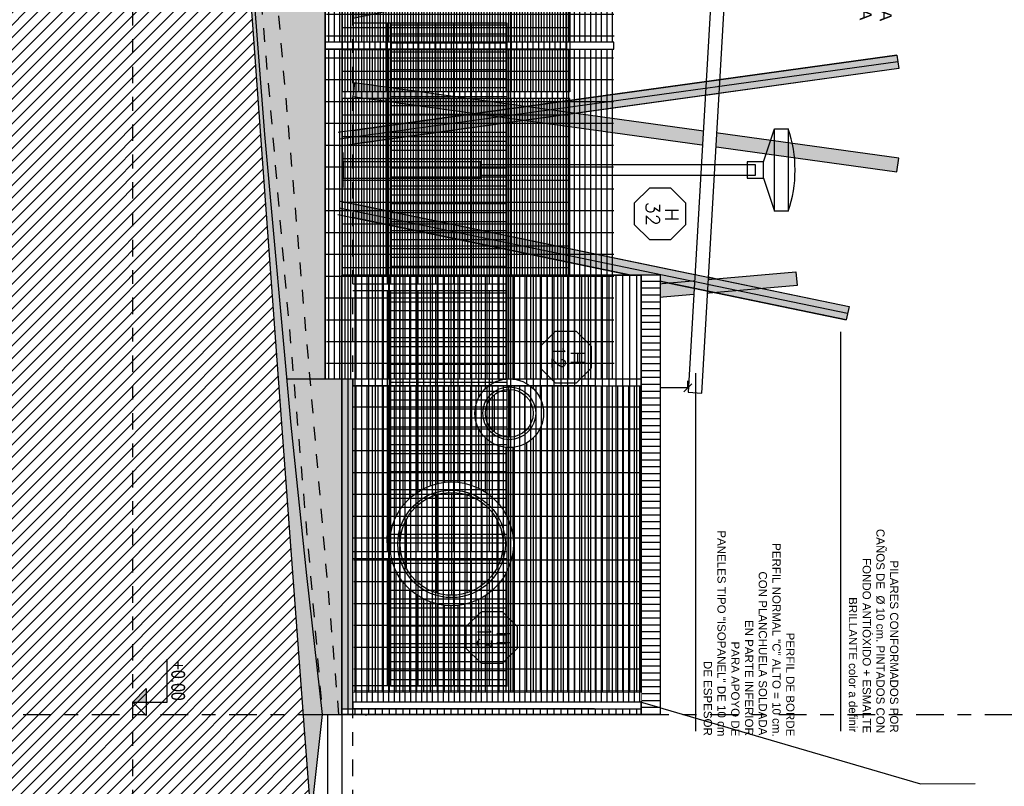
# Model space of a CAD drawing. Header units: millimetres. Extents: x 4617 to 4884, y 1258 to 1784.
# Tile 248 of 256: x 4716.81 to 4723.98, y 1728.94 to 1734.51. Entities that reach past the tile are written whole.
import ezdxf
from ezdxf.enums import TextEntityAlignment as Align

# ---------------------------------------------------------------- set-up
doc = ezdxf.new("R2010")
doc.units = ezdxf.units.MM
doc.header["$LTSCALE"] = 0.4
doc.set_wipeout_variables(frame=1)
doc.header["$PDMODE"] = 3
doc.linetypes.add('DASHDOT', pattern=[1, 0.5, -0.25, 0, -0.25])
doc.linetypes.add('RAYITAS', pattern=[0.375, 0.25, -0.125])
for name, color, linetype in [('00 AC - ABERTURAS ALUMINIO - HATCH', 254, 'Continuous'), ('00 AC - ABERTURAS ALUMINIO - TIPO', 3, 'Continuous'), ('00 AC - HERRERÍA', 4, 'Continuous'), ('00 AC - MUROS', 1, 'Continuous'), ('00 AC - SUELO', 1, 'Continuous'), ('00 AC - SUELO HATCH', 253, 'Continuous'), ('200', 6, 'Continuous'), ('200cotas50', 1, 'Continuous'), ('A EQUIPAMIENTO', 4, 'Continuous'), ('A HERRERÍA', 4, 'Continuous'), ('A MURO VISTO', 2, 'Continuous'), ('A PROYECCION', 8, 'Continuous'), ('A-ALBA-1', 1, 'Continuous'), ('Alb_MURO', 1, 'Continuous'), ('Hatch Ladrillo Visto', 32, 'Continuous'), ('TXT', 3, 'Continuous'), ('TXT COTA', 3, 'Continuous'), ('TXT TERMINACIONES', 3, 'Continuous')]:
    doc.layers.add(name, color=color, linetype=linetype)
doc.layers.add('A_PAVIMENTO EXT_', color=254, linetype='Continuous', lineweight=9)
doc.styles.add('arial', font='arial.ttf')
doc.styles.add('ARIAL NARROW', font='ARIALN.TTF')
doc.styles.add('ROMANS', font='romans', dxfattribs={"height": 2})
doc.styles.add('SaAS simplex', font='simplex.shx', dxfattribs={"width": 0.8})
doc.dimstyles.new('COTAS 125', dxfattribs={"dimscale": 0.01, "dimtxt": 15, "dimasz": 8, "dimexe": 5, "dimexo": 20, "dimgap": 10, "dimtad": 0, "dimzin": 9, "dimdsep": 46, "dimtxsty": 'SaAS simplex', "dimblk": 'OBLIQUE', "dimcen": 0, "dimclrd": 8, "dimclre": 8, "dimclrt": 256, "dimadec": 1, "dimazin": 0, "dimtfac": 1, "dimtmove": 2, "dimatfit": 3, "dimldrblk": 'OBLIQUE', "dimfxl": 10, "dimlwd": -1, "dimlwe": -1, "dimarcsym": 0})
doc.dimstyles.new('COTAS 75', dxfattribs={"dimscale": 0.01, "dimtxt": 12, "dimasz": 6, "dimexe": 5, "dimexo": 20, "dimgap": 5, "dimtad": 1, "dimzin": 1, "dimdsep": 46, "dimtxsty": 'SaAS simplex', "dimblk": 'ARCHTICK', "dimcen": 0, "dimclrd": 8, "dimclre": 8, "dimclrt": 256, "dimadec": 1, "dimazin": 0, "dimtfac": 1, "dimtix": 1, "dimtmove": 2, "dimatfit": 3, "dimldrblk": 'OBLIQUE', "dimfxl": 8, "dimfxlon": 1, "dimlwd": -1, "dimlwe": -1, "dimarcsym": 0})
pattern_1 = [(270, (19.761726, 73.612538), (0.0396875, -7e-17), []), (360, (19.76173, 73.61254), (3e-16, 0.15875), [])]
pattern_2 = [(5e-14, (-0.049986, 1.05), (-2e-18, 0.0396875), []), (90, (-0.04999, 1.05), (-0.15875, 4e-18), [])]

# ---------------------------------------------------------------- blocks, each defined once
blk = doc.blocks.new('_ArchTick')
at = {"color": 0, "linetype": 'ByBlock', "const_width": 0.15}
blk.add_lwpolyline([(-0.5, -0.5), (0.5, 0.5)], dxfattribs=at)
blk = doc.blocks.new('*D626')
at = {"layer": 'A EQUIPAMIENTO', "color": 8, "transparency": 16777216}
for p, q in [((209.503, 128.8486), (209.453, 128.8486)), ((209.503, 126.1501), (209.503, 128.8486)), ((209.503, 126.1501), (209.553, 126.1501))]:
    blk.add_line(p, q, dxfattribs=at)
at = {"layer": 'Defpoints', "color": 0, "transparency": 16777216}
for p in [(209.503, 128.8486), (209.7338, 128.8486), (209.2372, 126.1501)]:
    blk.add_point(p, dxfattribs=at)
at = {"layer": 'A EQUIPAMIENTO', "color": 8, "transparency": 16777216, "xscale": 0.06, "yscale": 0.06, "zscale": 0.06}
for p, rotation in [((209.503, 128.8486), 90), ((209.503, 126.1501), 270)]:
    blk.add_blockref('_ArchTick', p, dxfattribs=dict(at, rotation=rotation))
at = {"layer": 'A EQUIPAMIENTO', "transparency": 16777216, "insert": (209.393, 127.4993), "char_height": 0.12, "attachment_point": 5, "rotation": 90, "style": 'SaAS simplex'}
blk.add_mtext('2.70', dxfattribs=at)
blk = doc.blocks.new('_Oblique')
at = {"layer": 'TXT COTA', "color": 0, "lineweight": -2}
blk.add_line((-0.5, -0.5), (0.5, 0.5), dxfattribs=at)
blk = doc.blocks.new('*D627')
at = {"layer": 'A EQUIPAMIENTO', "color": 8, "transparency": 16777216}
for p, q in [((204.8136, 128.8486), (204.8636, 128.8486)), ((204.8136, 126.4096), (204.8136, 128.8486)), ((204.8136, 126.4096), (204.8636, 126.4096))]:
    blk.add_line(p, q, dxfattribs=at)
at = {"layer": 'Defpoints', "color": 0, "transparency": 16777216}
for p in [(204.3526, 128.8486), (204.8136, 128.8486), (204.7371, 126.4096)]:
    blk.add_point(p, dxfattribs=at)
at = {"layer": 'A EQUIPAMIENTO', "color": 8, "transparency": 16777216, "xscale": 0.06, "yscale": 0.06, "zscale": 0.06}
for p, rotation in [((204.8136, 128.8486), 90), ((204.8136, 126.4096), 270)]:
    blk.add_blockref('_ArchTick', p, dxfattribs=dict(at, rotation=rotation))
at = {"layer": 'A EQUIPAMIENTO', "transparency": 16777216, "insert": (204.7036, 127.6291), "char_height": 0.12, "attachment_point": 5, "rotation": 90, "style": 'SaAS simplex'}
blk.add_mtext('2.44', dxfattribs=at)
blk = doc.blocks.new('Nivel corte')
at = {"color": 0}
for p, q in [((0, 0.2), (0.25, 0.2)), ((0, 0), (0, 0.2)), ((0.0784, 0.0784), (-0.0784, 0.0784)), ((0, 0), (-0.0784, 0.0784)), ((0, 0), (0.0784, 0.0784))]:
    blk.add_line(p, q, dxfattribs=at)
blk.add_solid([(0, 0), (0.0784, 0.0784), (0, 0.0784), (0.0784, 0.0784)], dxfattribs=at)
at = {"color": 0, "style": 'ARIAL NARROW', "flags": 4}
blk.add_attdef('NIVEL', text='', height=0.08, dxfattribs=at).set_placement((0.125, 0.2), align=Align.BOTTOM_CENTER)
blk = doc.blocks.new('*U575')
at = {"color": 0, "linetype": 'ByBlock', "ltscale": 0.1}
blk.add_lwpolyline([(0, 0.344), (0.119, 0.344), (0.288, 0.175), (0.288, -0.064), (0.119, -0.233), (0, -0.233), (-0.119, -0.233), (-0.288, -0.064), (-0.288, 0.175), (-0.119, 0.344)], close=True, dxfattribs=at)
at = {"color": 0, "style": 'ROMANS', "width": 1.1}
blk.add_text('H', height=0.15, dxfattribs=at).set_placement((-0.088, 0.112))
at = {"color": 0, "linetype": 'ByBlock', "style": 'ROMANS', "width": 1.05}
blk.add_attdef('NRO', text='', height=0.15, dxfattribs=at).set_placement((0, -0.027), align=Align.MIDDLE)
blk = doc.blocks.new('muro ladrillo visto')
blk.add_wipeout([(-3.1547, 2.32), (0.0399, 2.32), (0.04, 0), (-3.1547, 0)]).dxf.layer = '00 AC - ABERTURAS ALUMINIO - HATCH'
at = {"layer": 'Hatch Ladrillo Visto'}
h = blk.add_hatch(dxfattribs=at)
h.set_pattern_fill('_USER', color=256, scale=0.05, angle=180, pattern_type=0)
h.set_pattern_definition([(90, (1123.58912, -98.700983), (-0.05, 1e-18), [])])
h.paths.add_polyline_path([(0.0399, 2.32), (-3.1547, 2.32), (-3.1547, 2.18), (0.0399, 2.18)])
h = blk.add_hatch(dxfattribs=at)
h.set_pattern_fill('_USER', color=256, scale=0.05, angle=90, pattern_type=0)
h.set_pattern_definition([(5e-14, (0.039986, -3e-07), (-2e-18, 0.05), [])])
edge = h.paths.add_edge_path(flags=16)
edge.add_arc((-2.1509, 1.2199), 0.25, 0, 360)
edge = h.paths.add_edge_path(flags=16)
edge.add_arc((-1.2009, 0.7999), 0.45, 0, 360)
h.paths.add_polyline_path([(0.0399, 2.18), (-3.1547, 2.18), (-3.1548, 0), (0.0399, 0)])
at = {"layer": '00 AC - ABERTURAS ALUMINIO - HATCH'}
for points in [[(-2.2857, 1.3299), (-2.0161, 1.3299)], [(-2.3249, 1.2199), (-1.9769, 1.2199)], [(-2.2857, 1.1099), (-2.0161, 1.1099)], [(-1.3769, 1.1299), (-1.0249, 1.1299)], [(-1.5033, 1.0199), (-0.8984, 1.0199)], [(-1.5583, 0.9099), (-0.8434, 0.9099)], [(-1.5749, 0.7999), (-0.8269, 0.7999)], [(-1.5583, 0.6899), (-0.8434, 0.6899)], [(-1.5033, 0.5799), (-0.8984, 0.5799)], [(-1.3769, 0.4699), (-1.0249, 0.4699)]]:
    blk.add_lwpolyline(points, dxfattribs=at)
at = {"layer": '00 AC - MUROS', "color": 2}
for centre, radius in [((-2.1509, 1.2199), 0.25), ((-2.1509, 1.2199), 0.1923), ((-2.1509, 1.2199), 0.174), ((-1.2009, 0.7999), 0.45), ((-1.2009, 0.7999), 0.3913), ((-1.2009, 0.7999), 0.374)]:
    blk.add_circle(centre, radius, dxfattribs=at)
at = {"layer": 'A MURO VISTO'}
for points in [[(0.0399, 2.32), (-3.1547, 2.32), (-3.1547, 2.18), (0.0399, 2.18)], [(0.0399, 2.18), (-3.1547, 2.18), (-3.1548, 0), (0.0399, 0)]]:
    blk.add_lwpolyline(points, close=True, dxfattribs=at)
at = {"layer": 'Hatch Ladrillo Visto'}
blk.add_lwpolyline([(-3.1547, 2.18), (0.0399, 2.18), (0.0399, 0), (-3.1548, 0)], close=True, dxfattribs=at)
at = {"layer": '00 AC - ABERTURAS ALUMINIO - TIPO', "extrusion": (0, 0, -1)}
ref = blk.add_blockref('*U575', (2.5595, 1.5951), dxfattribs=dict(at, xscale=0.6500000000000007, yscale=0.6500000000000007, zscale=-0.65, rotation=359.9999999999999))
ref.add_attrib('NRO', '12', dxfattribs={"layer": '0', "color": 0, "linetype": 'ByBlock', "ltscale": 0.5, "height": 0.0975, "rotation": 180, "style": 'ROMANS', "text_generation_flag": 6, "width": 1.05}).set_placement((-2.5595, 1.5775), align=Align.MIDDLE)
ref = blk.add_blockref('*U575', (0.5199, 1.0557), dxfattribs=dict(at, xscale=0.6500000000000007, yscale=0.6500000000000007, zscale=-0.65, rotation=359.9999999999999))
ref.add_attrib('NRO', '13', dxfattribs={"layer": '0', "color": 0, "linetype": 'ByBlock', "ltscale": 0.5, "height": 0.0975, "rotation": 180, "style": 'ROMANS', "text_generation_flag": 6, "width": 1.05}).set_placement((-0.5199, 1.0381), align=Align.MIDDLE)
blk = doc.blocks.new('reja')
at = {"layer": '00 AC - HERRERÍA'}
for p, q in [((9.842, 0.96), (0, 0.96)), ((4.9712, 0.935), (4.9712, -0.1905)), ((9.792, 0.935), (4.9712, 0.935)), ((6.8694, 0.935), (6.8694, -0.1905)), ((6.9193, 0.935), (6.9193, -0.1905)), ((8.8175, 0.935), (8.8175, -0.1905)), ((8.8674, 0.935), (8.8674, -0.1905)), ((9.792, 0.085), (9.792, 0.9353)), ((9.792, 0.935), (9.792, 0)), ((9.792, 0.085), (9.792, 0.935)), ((9.842, 0.06), (9.842, 0.96)), ((9.842, 0.935), (9.842, 0)), ((4.9712, 0.085), (6.8694, 0.085)), ((6.9193, 0.085), (8.8175, 0.085)), ((8.7512, 0.085), (8.7013, 0.085)), ((8.8674, 0.085), (9.792, 0.085)), ((4.9712, 0.06), (6.8694, 0.06)), ((4.9713, 0), (4.9713, -0.1905)), ((6.9193, 0.06), (8.8175, 0.06)), ((8.7512, 0.06), (8.7013, 0.06)), ((8.8674, 0.06), (9.792, 0.06)), ((9.792, 0), (9.792, -0.1905)), ((9.842, 0), (9.842, -0.1905))]:
    blk.add_line(p, q, dxfattribs=at)
at = {"layer": '00 AC - HERRERÍA', "color": 253}
for p, q in [((4.9844, 0.085), (4.9844, 0.935)), ((5.0494, 0.085), (5.0494, 0.935)), ((5.1144, 0.085), (5.1144, 0.935)), ((5.1794, 0.085), (5.1794, 0.935)), ((5.2444, 0.085), (5.2444, 0.935)), ((5.3094, 0.085), (5.3094, 0.935)), ((5.3744, 0.085), (5.3744, 0.935)), ((5.4394, 0.085), (5.4394, 0.935)), ((5.5044, 0.085), (5.5044, 0.935)), ((5.5694, 0.085), (5.5694, 0.935)), ((5.6344, 0.085), (5.6344, 0.935)), ((5.6994, 0.085), (5.6994, 0.935)), ((5.7644, 0.085), (5.7644, 0.935)), ((5.8294, 0.085), (5.8294, 0.935)), ((5.8944, 0.085), (5.8944, 0.935)), ((5.9594, 0.085), (5.9594, 0.935)), ((6.0244, 0.085), (6.0244, 0.935)), ((6.0894, 0.085), (6.0894, 0.935)), ((6.1544, 0.085), (6.1544, 0.935)), ((6.2194, 0.085), (6.2194, 0.935)), ((6.2844, 0.085), (6.2844, 0.935)), ((6.3494, 0.085), (6.3494, 0.935)), ((6.4144, 0.085), (6.4144, 0.935)), ((6.4794, 0.085), (6.4794, 0.935)), ((6.5444, 0.085), (6.5444, 0.935)), ((6.6094, 0.085), (6.6094, 0.935)), ((6.6744, 0.085), (6.6744, 0.935)), ((6.7394, 0.085), (6.7394, 0.935)), ((6.8044, 0.085), (6.8044, 0.935)), ((6.9325, 0.085), (6.9325, 0.935)), ((6.9975, 0.085), (6.9975, 0.935)), ((7.0625, 0.085), (7.0625, 0.935)), ((7.1275, 0.085), (7.1275, 0.935)), ((7.1925, 0.085), (7.1925, 0.935)), ((7.2575, 0.085), (7.2575, 0.935)), ((7.3225, 0.085), (7.3225, 0.935)), ((7.3875, 0.085), (7.3875, 0.935)), ((7.4525, 0.085), (7.4525, 0.935)), ((7.5175, 0.085), (7.5175, 0.935)), ((7.5825, 0.085), (7.5825, 0.935)), ((7.6475, 0.085), (7.6475, 0.935)), ((7.7125, 0.085), (7.7125, 0.935)), ((7.7775, 0.085), (7.7775, 0.935)), ((7.8425, 0.085), (7.8425, 0.935)), ((7.9075, 0.085), (7.9075, 0.935)), ((7.9725, 0.085), (7.9725, 0.935)), ((8.0375, 0.085), (8.0375, 0.935)), ((8.1025, 0.085), (8.1025, 0.935)), ((8.1675, 0.085), (8.1675, 0.935)), ((8.2325, 0.085), (8.2325, 0.935)), ((8.2975, 0.085), (8.2975, 0.935)), ((8.3625, 0.085), (8.3625, 0.935)), ((8.4275, 0.085), (8.4275, 0.935)), ((8.4925, 0.085), (8.4925, 0.935)), ((8.5575, 0.085), (8.5575, 0.935)), ((8.6225, 0.085), (8.6225, 0.935)), ((8.6875, 0.085), (8.6875, 0.935)), ((8.7525, 0.085), (8.7525, 0.935)), ((8.9, 0.085), (8.9, 0.935)), ((8.965, 0.085), (8.965, 0.935)), ((9.03, 0.085), (9.03, 0.935)), ((9.095, 0.085), (9.095, 0.935)), ((9.16, 0.085), (9.16, 0.935)), ((9.225, 0.085), (9.225, 0.935)), ((9.29, 0.085), (9.29, 0.935)), ((9.355, 0.085), (9.355, 0.935)), ((9.42, 0.085), (9.42, 0.935)), ((9.485, 0.085), (9.485, 0.935)), ((9.55, 0.085), (9.55, 0.935)), ((9.615, 0.085), (9.615, 0.935)), ((9.68, 0.085), (9.68, 0.935)), ((9.745, 0.085), (9.745, 0.935)), ((6.8694, 0.805), (4.9712, 0.805)), ((8.8175, 0.805), (6.9193, 0.805)), ((9.792, 0.805), (8.8674, 0.805)), ((6.8694, 0.675), (4.9712, 0.675)), ((8.8175, 0.675), (6.9193, 0.675)), ((9.792, 0.675), (8.8674, 0.675)), ((6.8694, 0.545), (4.9712, 0.545)), ((8.8175, 0.545), (6.9193, 0.545)), ((9.792, 0.545), (8.8674, 0.545)), ((6.8694, 0.415), (4.9712, 0.415)), ((8.8175, 0.415), (6.9193, 0.415)), ((9.792, 0.415), (8.8674, 0.415)), ((6.8694, 0.285), (4.9712, 0.285)), ((8.8175, 0.285), (6.9193, 0.285)), ((9.792, 0.285), (8.8674, 0.285)), ((6.8694, 0.155), (4.9712, 0.155)), ((8.8175, 0.155), (6.9193, 0.155)), ((9.792, 0.155), (8.8674, 0.155))]:
    blk.add_line(p, q, dxfattribs=at)
blk = doc.blocks.new('reja perimetral bajada')
at = {"layer": '00 AC - HERRERÍA'}
h = blk.add_hatch(dxfattribs=at)
h.set_pattern_fill('GRATE', color=253, scale=0.05, angle=90, double=1)
h.set_pattern_definition(pattern_2)
h.paths.add_polyline_path([(33.8746, 2.4593), (31.5746, 2.4547), (31.5746, 4.5477), (33.8746, 4.5523)])
h = blk.add_hatch(dxfattribs=at)
h.set_pattern_fill('GRATE', color=253, scale=0.05, angle=90, double=1)
h.set_pattern_definition(pattern_2)
h.paths.add_polyline_path([(29.0746, 2.2593), (26.7746, 2.2547), (26.7746, 4.3477), (29.0746, 4.3523)])
h = blk.add_hatch(dxfattribs=at)
h.set_pattern_fill('GRATE', color=253, scale=0.05, angle=90, double=1)
h.set_pattern_definition(pattern_2)
h.paths.add_polyline_path([(31.5246, 2.2593), (29.1246, 2.2547), (29.1246, 4.3477), (31.5246, 4.3523)])
at = {"layer": '00 AC - ABERTURAS ALUMINIO - HATCH'}
for points in [[(31.5247, 2.45), (31.5747, 2.45), (31.5747, 4.55), (31.5247, 4.55)], [(33.8746, 2.45), (33.9246, 2.45), (33.9246, 4.55), (33.8746, 4.55)], [(29.0747, 2.25), (29.1247, 2.25), (29.1247, 4.35), (29.0747, 4.35)]]:
    blk.add_lwpolyline(points, close=True, dxfattribs=at)
blk.add_lwpolyline([(33.9246, 2.45), (31.5246, 2.45), (31.5246, 2.25), (26.7246, 2.25), (26.7246, 1.95), (24.3246, 1.95), (24.3246, 1.75), (21.9246, 1.75), (21.9246, 1.45), (17.1246, 1.45), (17.1246, 1.15), (14.7246, 1.15), (14.7246, 0.95), (12.3246, 0.95), (12.3246, 0.8), (7.5246, 0.8), (7.5246, 0.6), (5.1246, 0.6), (5.1246, 0.3), (2.7246, 0.3), (2.7246, 0), (-0.05, 0)], dxfattribs=at)
at = {"layer": '00 AC - HERRERÍA', "color": 253}
for p, q in [((31.5246, 4.2093), (31.5246, 2.45)), ((31.5746, 4.2093), (31.5746, 2.45)), ((33.8746, 4.2093), (33.8746, 2.45)), ((33.9246, 4.2093), (33.9246, 2.45)), ((29.0746, 4.0093), (29.0746, 2.25)), ((29.1246, 4.0093), (29.1246, 2.25))]:
    blk.add_line(p, q, dxfattribs=at)
at = {"layer": '00 AC - SUELO', "color": 251, "linetype": 'RAYITAS'}
blk.add_lwpolyline([(33.9646, 2.2296), (33.9646, 2.35), (21.3962, 1.27), (19.8962, 1.27), (7.5362, 0.19), (5.6561, 0.1601), (5.658, 0.04), (7.5414, 0.07), (19.9014, 1.15), (21.4013, 1.15)], close=True, dxfattribs=at)
blk = doc.blocks.new('A$C4B2F62BB')
at = {"layer": 'A HERRERÍA'}
for p, q in [((0.24, 3.07), (0, 3.15)), ((0.36, 3.07), (0.6, 3.15))]:
    blk.add_line(p, q, dxfattribs=at)
for points in [[(0, 3.25), (0.6, 3.25), (0.6, 3.15), (0, 3.15)], [(0.24, 2.95), (0.36, 2.95), (0.36, 3.07), (0.24, 3.07)], [(0.24, 0.01), (0.36, 0.01), (0.36, 1.01), (0.24, 1.01)], [(0.175, 0), (0.425, 0), (0.425, 0.01), (0.175, 0.01)]]:
    blk.add_lwpolyline(points, close=True, dxfattribs=at)
blk.add_lwpolyline([(0.26, 1.01), (0.26, 3.01), (0.34, 3.01), (0.34, 1.01)], dxfattribs=at)
blk.add_arc((0.3, 2.375), 0.925, 71.07536, 108.92464, dxfattribs=at)
blk = doc.blocks.new('111')
h = blk.add_hatch(color=10)
h.dxf.hatch_style = 1
h.paths.add_polyline_path([(205.6584, 125.6221), (205.5588, 125.6134), (205.2761, 128.8486), (205.3764, 128.8486)])
h = blk.add_hatch(color=210)
h.dxf.hatch_style = 1
h.paths.add_polyline_path([(206.9328, 128.8486), (206.3844, 124.887), (206.4835, 124.8733), (207.0319, 128.8349)])
h = blk.add_hatch(color=30)
h.dxf.hatch_style = 1
h.paths.add_polyline_path([(208.2499, 125.236), (208.3479, 125.2563), (207.6038, 128.8486), (207.5017, 128.8486)])
for p, q in [((205.2221, 125.2976), (202.317, 125.2976)), ((205.4057, 125.236), (205.3078, 125.2563))]:
    blk.add_line(p, q)
at = {"color": 3}
blk.add_line((205.4057, 125.236), (205.3078, 125.2563), dxfattribs=at)
blk.add_line((205.4057, 125.236), (205.3078, 125.2563), dxfattribs=at)
at = {"layer": 'A HERRERÍA'}
blk.add_line((205.4057, 125.236), (205.3078, 125.2563), dxfattribs=at)
at = {"layer": 'A-ALBA-1'}
blk.add_lwpolyline([(205.6584, 125.6221), (205.5588, 125.6134), (205.2761, 128.8486), (205.3764, 128.8486)], close=True, dxfattribs=at)
at = {"layer": 'Alb_MURO'}
blk.add_lwpolyline([(206.9328, 128.8486), (206.3844, 124.887), (206.4835, 124.8733), (207.0319, 128.8349), (206.9328, 128.8486)], dxfattribs=at)
blk.add_lwpolyline([(208.2499, 125.236), (208.3479, 125.2563), (207.6038, 128.8486), (207.5017, 128.8486)], close=True, dxfattribs=at)
at = {"layer": 'TXT TERMINACIONES', "attachment_point": 7, "rotation": 180, "style": 'arial'}
for s, insert, char_height, width in [('\\pi1.2814;PERFIL DE BORDE \\P\\pi0.6308;PERFIL NORMAL "C" ALTO = 10 cm.\\P\\pi0.83662;CON PLANCHUELA SOLDADA\\P\\pi1.1897;EN PARTE INFERIOR \\P\\pi1.3466;PARA APOYO DE \\P\\pi0.53797;PANELES TIPO "ISOPANEL" DE 10 cm \\P\\pi1.4875;DE ESPESOR', (204.3146, 126.2945, 0), 0.06, 2.025), ('\\pi0.31348;PILARES CONFORMADOS POR \\P\\pi0.084125;CAÑOS DE  Ø 10 cm. PINTADOS CON \\P\\pi0.29638;FONDO ANTIÓXIDO + ESMALTE \\P\\pi0.58082;BRILLANTE color a definir', (203.8715, 125.2383, 0), 0.06, 1.558791), ('{\\H1.25x;CÁLCULO DE ESTRUCTURA \\PA REALIZAR POR EMPRESA}', (209.1309, 125.1592, 0), 0.07, 2.025)]:
    blk.add_mtext(s, dxfattribs=dict(at, insert=insert, char_height=char_height, width=width))
at = {"layer": 'A EQUIPAMIENTO'}
dim = blk.add_linear_dim(base=(209.503, 128.8486), p1=(209.2372, 126.1501), p2=(209.7338, 128.8486), angle=270, dimstyle='COTAS 75', override={"dimfxl": 0}, dxfattribs=at)
dim.commit()
dim.dimension.update_dxf_attribs({"geometry": '*D626', "text_midpoint": (209.393, 127.4993)})
blk.add_wipeout([(204.7751, 126.3074), (209.1753, 126.0534), (209.181, 126.1532), (204.7809, 126.4072)]).dxf.layer = 'TXT'
h = blk.add_hatch(color=50)
h.dxf.hatch_style = 1
h.paths.add_polyline_path([(205.4057, 125.236), (205.3078, 125.2563), (206.0518, 128.8486), (206.154, 128.8486)])
h = blk.add_hatch(color=130)
h.dxf.hatch_style = 1
h.paths.add_polyline_path([(206.686, 128.8486), (207.2344, 124.887), (207.1353, 124.8733), (206.5851, 128.8486)])
h = blk.add_hatch(color=90)
h.dxf.hatch_style = 1
h.paths.add_polyline_path([(208.0022, 125.6134), (207.9026, 125.6221), (208.1846, 128.8486), (208.285, 128.8486)])
blk.add_line((204.9211, 126.3538), (202.317, 126.3538))
at = {"color": 3}
blk.add_lwpolyline([(209.2252, 126.0505), (209.1753, 126.0534), (209.181, 126.1532), (209.2309, 126.1504)], dxfattribs=at)
at = {"layer": 'A HERRERÍA'}
for p, q in [((205.3078, 125.2563), (206.0518, 128.8486)), ((206.154, 128.8486), (205.4057, 125.236))]:
    blk.add_line(p, q, dxfattribs=at)
blk.add_lwpolyline([(206.686, 128.8486), (207.2344, 124.887), (207.1353, 124.8733), (206.5851, 128.8486), (206.686, 128.8486)], dxfattribs=at)
blk.add_lwpolyline([(208.0022, 125.6134), (207.9026, 125.6221), (208.1846, 128.8486), (208.285, 128.8486)], close=True, dxfattribs=at)
at = {"layer": 'A PROYECCION'}
for p, q in [((206.0744, 128.9575), (205.3078, 125.2563)), ((206.1234, 128.9473), (205.3567, 125.2462)), ((206.1234, 128.9473), (205.3567, 125.2462)), ((206.1723, 128.9372), (205.4057, 125.236)), ((207.1353, 124.8733), (206.5724, 128.9402)), ((207.1849, 124.8801), (206.6219, 128.9471)), ((207.1849, 124.8801), (206.6219, 128.9471)), ((207.2344, 124.887), (206.6715, 128.9539)), ((207.9026, 125.6221), (208.1935, 128.9506)), ((207.9524, 125.6177), (208.2433, 128.9463)), ((207.9524, 125.6177), (208.2433, 128.9463)), ((208.0022, 125.6134), (208.2932, 128.9419))]:
    blk.add_line(p, q, dxfattribs=at)
at = {"layer": 'A-ALBA-1'}
blk.add_lwpolyline([(205.6072, 126.2087), (205.6175, 126.2588), (205.6027, 126.2596)], close=True, dxfattribs=at)
at = {"layer": 'TXT'}
blk.add_lwpolyline([(204.7751, 126.3074), (209.1753, 126.0534), (209.181, 126.1532), (204.7809, 126.4072)], close=True, dxfattribs=at)
at = {"layer": 'A EQUIPAMIENTO'}
dim = blk.add_linear_dim(base=(204.8136, 128.8486), p1=(204.7371, 126.4096), p2=(204.3526, 128.8486), angle=270, dimstyle='COTAS 75', override={"dimfxl": 0}, dxfattribs=at)
dim.commit()
dim.dimension.update_dxf_attribs({"geometry": '*D627', "text_midpoint": (204.7036, 127.6291)})

msp = doc.modelspace()

# ---------------------------------------------------------------- hatches: boundary and pattern name
at = {"layer": 'A_PAVIMENTO EXT_', "linetype": 'DASHDOT'}
h = msp.add_hatch(dxfattribs=at)
h.set_pattern_fill('AR-CONC', color=256, scale=0.002)
h.set_pattern_definition([(320, (4644.06595, 1815.9237), (-0.0318782, -0.3643693), [0.0381, -0.4191]), (265, (4644.06595, 1815.9237), (0.3821137, 0.0704868), [0.03048, -0.3352812]), (10.45144, (4644.0633, 1815.89334), (0.3502355, -0.2938825), [0.03238, -0.3561805]), (316.1842, (4644.16755, 1815.9237), (-0.0840847, -0.542158), [0.05715, -0.62865]), (6.63556, (4644.16054, 1815.8785), (0.4948522, -0.4748083), [0.04857, -0.5342712]), (261.18415, (4644.16755, 1815.9237), (0.4948522, -0.4748083), [0.04572, -0.5029195]), (291, (4644.14215, 1815.8729), (-0.2045304, -0.3032288), [0.0381, -0.4191]), (236, (4644.14215, 1815.8729), (0.3683759, -0.123604), [0.03048, -0.33528]), (341.45144, (4644.1251, 1815.84763), (0.1638455, -0.4268328), [0.03238, -0.3561799]), (307.5, (4644.06595, 1815.9237), (0.16911008, -0.0061772), [0, -0.331216, 0, -0.34036, 0, -0.33655]), (277.5, (4644.06595, 1815.9237), (0.20036115, -0.13363933), [0, -0.194056, 0, -0.323596, 0, -0.12827]), (237.5, (4644.06595, 1816.03699), (-0.01145749, -0.27118119), [0, -0.127, 0, -0.39624, 0, -0.52578]), (227.5, (4644.06595, 1816.08779), (0.050853, -0.29625836), [0, -0.1651, 0, -0.263144, 0, -0.37338])])
h.paths.add_polyline_path([(4719.0125, 1729.4584), (4718.7848, 1731.5615), (4718.5927, 1733.6773), (4718.5078, 1734.7763), (4718.423, 1735.8752), (4718.3452, 1736.9728), (4718.2724, 1738.0709), (4718.1228, 1739.8114), (4718.1799, 1738.9584), (4718.4589, 1735.1169), (4718.6912, 1731.9355), (4718.7839, 1730.6838), (4718.9298, 1728.7154)])

# ---------------------------------------------------------------- linework, layer by layer
at = {"layer": '00 AC - ABERTURAS ALUMINIO - HATCH'}
msp.add_lwpolyline([(4719.0329, 1736.6984), (4719.0329, 1731.8984)], dxfattribs=at)
at = {"layer": '00 AC - ABERTURAS ALUMINIO - HATCH', "color": 253}
msp.add_lwpolyline([(4719.1529, 1731.7684), (4720.8123, 1731.7684), (4720.8123, 1733.9384), (4719.1529, 1733.9384)], dxfattribs=at)
at = {"layer": '00 AC - HERRERÍA', "color": 253}
for p, q in [((4720.7923, 1731.7184), (4720.7923, 1733.9884)), ((4719.2423, 1729.5484), (4719.2423, 1731.7184))]:
    msp.add_line(p, q, dxfattribs=at)
at = {"layer": '00 AC - SUELO'}
for points in [[(4718.9298, 1728.7154), (4718.8829, 1729.3481), (4718.8755, 1729.4482), (4718.7839, 1730.6838), (4718.6912, 1731.9355), (4718.5981, 1733.2004), (4718.5055, 1734.4756), (4718.4123, 1735.7583), (4718.3188, 1737.0457), (4718.2252, 1738.3348), (4718.1329, 1739.6049)], [(4718.9298, 1728.7154), (4719.0125, 1729.4584)]]:
    msp.add_lwpolyline(points, dxfattribs=at)
at = {"layer": '200', "color": 2, "linetype": 'DASHDOT', "ltscale": 0.6}
msp.add_lwpolyline([(4717.6329, 1705.0704), (4717.6329, 1784.1164)], dxfattribs=at)
at = {"layer": '200', "color": 1}
msp.add_lwpolyline([(4719.0125, 1729.4584), (4718.9002, 1730.4681), (4718.7848, 1731.5615), (4718.5927, 1733.6773), (4718.423, 1735.8752), (4718.3452, 1736.9728), (4718.2724, 1738.0709)], dxfattribs=at)

# ---------------------------------------------------------------- block references
at = {"layer": '200cotas50'}
ref = msp.add_blockref('Nivel corte', (4717.6329, 1729.5484), dxfattribs=dict(at, xscale=-1.25, yscale=1.25, zscale=1.25, rotation=269.9999999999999))
ref.add_attrib('NIVEL', '+0.00', dxfattribs={"layer": '0', "color": 0, "height": 0.1, "rotation": 270, "style": 'ARIAL NARROW', "flags": 4}).set_placement((4717.8829, 1729.7034), align=Align.BOTTOM_CENTER)
ref = msp.add_blockref('Nivel corte', (4717.6329, 1729.5484), dxfattribs=dict(at, xscale=-1.25, yscale=1.25, zscale=1.25, rotation=269.9999999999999))
ref.add_attrib('NIVEL', '+0.00', dxfattribs={"layer": '0', "color": 0, "height": 0.1, "rotation": 270, "style": 'ARIAL NARROW', "flags": 4}).set_placement((4717.8829, 1729.7034), align=Align.BOTTOM_CENTER)

# ---------------------------------------------------------------- next in the draw order: block references
at = {"layer": 'A MURO VISTO', "rotation": 89.99999999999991}
msp.add_blockref('111', (4848.0815, 1527.0207), dxfattribs=at)

# ---------------------------------------------------------------- next in the draw order: hatches: boundary and pattern name
at = {"layer": '00 AC - HERRERÍA'}
h = msp.add_hatch(dxfattribs=at)
h.set_pattern_fill('GRATE', color=253, scale=0.05, double=1)
h.set_pattern_definition(pattern_1)
h.paths.add_polyline_path([(4719.1529, 1736.1584), (4719.1529, 1733.9884), (4720.8123, 1733.9884), (4720.8123, 1736.1584)])
h = msp.add_hatch(dxfattribs=at)
h.set_pattern_fill('GRATE', color=253, scale=0.05, double=1)
h.set_pattern_definition(pattern_1)
h.paths.add_polyline_path([(4719.1529, 1733.9384), (4719.1529, 1731.7684), (4720.8123, 1731.7684), (4720.8123, 1733.9384)])

# ---------------------------------------------------------------- next in the draw order: linework, layer by layer
at = {"layer": '00 AC - ABERTURAS ALUMINIO - HATCH', "color": 253}
msp.add_lwpolyline([(4719.1529, 1736.1584), (4720.8123, 1736.1584), (4720.8123, 1733.9884), (4719.1529, 1733.9884)], dxfattribs=at)
at = {"layer": '00 AC - HERRERÍA', "color": 253}
for p, q in [((4720.7923, 1733.9384), (4720.7923, 1736.2084)), ((4720.8123, 1733.9884), (4719.1529, 1733.9884))]:
    msp.add_line(p, q, dxfattribs=at)
at = {"layer": 'A MURO VISTO'}
msp.add_lwpolyline([(4719.1529, 1752.8068), (4719.1529, 1729.4584)], dxfattribs=at)
at = {"layer": 'A MURO VISTO', "ltscale": 0.001}
msp.add_lwpolyline([(4719.1529, 1729.4584), (4719.1529, 1726.5399), (4719.0529, 1726.5399), (4719.0529, 1729.4584)], close=True, dxfattribs=at)

# ---------------------------------------------------------------- next in the draw order: block references
at = {"layer": '00 AC - ABERTURAS ALUMINIO - HATCH', "color": 251, "rotation": 269.9999999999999}
msp.add_blockref('A$C4B2F62BB', (4719.1529, 1733.7186), dxfattribs=at)
at = {"layer": '00 AC - ABERTURAS ALUMINIO - TIPO', "extrusion": (0, 0, -1)}
ref = msp.add_blockref('*U575', (-4721.4341, 1733.0995), dxfattribs=dict(at, xscale=0.65, yscale=0.65, zscale=-0.65, rotation=90.00000000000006))
ref.add_attrib('NRO', '32', dxfattribs={"layer": '0', "color": 0, "linetype": 'ByBlock', "ltscale": 0.5, "height": 0.0975, "rotation": 90, "style": 'ROMANS', "text_generation_flag": 6, "width": 1.05}).set_placement((4721.4165, 1733.0995), align=Align.MIDDLE)
at = {"layer": '200cotas50'}
ref = msp.add_blockref('Nivel corte', (4719.2329, 1729.5484), dxfattribs=dict(at, xscale=-1.25, yscale=1.25, zscale=1.25, rotation=269.9999999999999))
ref.add_attrib('NIVEL', '+1.50', dxfattribs={"layer": '0', "color": 0, "height": 0.1, "rotation": 270, "style": 'ARIAL NARROW', "flags": 4}).set_placement((4719.4829, 1729.7034), align=Align.BOTTOM_CENTER)

# ---------------------------------------------------------------- next in the draw order: block references
at = {"layer": '00 AC - ABERTURAS ALUMINIO - HATCH', "rotation": 269.9999999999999}
msp.add_blockref('muro ladrillo visto', (4719.1529, 1729.4984), dxfattribs=at)

# ---------------------------------------------------------------- next in the draw order: linework, layer by layer
at = {"layer": '00 AC - ABERTURAS ALUMINIO - HATCH', "linetype": 'DASHDOT'}
msp.add_lwpolyline([(4714.3349, 1729.4584), (4729.6947, 1729.4584)], dxfattribs=at)

# ---------------------------------------------------------------- next in the draw order: block references
at = {"layer": '00 AC - ABERTURAS ALUMINIO - HATCH', "color": 252, "rotation": 269.9999999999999}
msp.add_blockref('reja', (4719.4234, 1739.4584), dxfattribs=at)

# ---------------------------------------------------------------- next in the draw order: hatches: boundary and pattern name
at = {"layer": '00 AC - ABERTURAS ALUMINIO - HATCH'}
h = msp.add_hatch(color=253, dxfattribs=at)
h.dxf.hatch_style = 1
h.paths.add_polyline_path([(4719.1529, 1729.4584), (4719.1529, 1729.4984), (4719.2329, 1729.4984), (4719.2329, 1731.8984), (4718.7549, 1731.8984), (4718.876, 1730.6907), (4719.0125, 1729.4584), (4719.0329, 1729.4584)])

# ---------------------------------------------------------------- next in the draw order: linework, layer by layer
msp.add_lwpolyline([(4719.0125, 1729.4584), (4719.1529, 1729.4584), (4719.1529, 1729.4984), (4719.2329, 1729.4984), (4719.2329, 1731.8984), (4718.7549, 1731.8984)], dxfattribs=at)
at = {"layer": 'A HERRERÍA'}
msp.add_lwpolyline([(4719.2329, 1729.4984), (4721.3329, 1729.4984), (4721.3329, 1729.6165), (4719.2329, 1729.6165), (4719.2329, 1729.4984)], dxfattribs=at)

# ---------------------------------------------------------------- next in the draw order: wipeouts: each hides what was drawn before it
msp.add_wipeout([(4721.3329, 1729.6165), (4721.3329, 1729.4984), (4719.2329, 1729.4984), (4719.2329, 1729.6165)]).dxf.layer = '00 AC - ABERTURAS ALUMINIO - HATCH'

# ---------------------------------------------------------------- next in the draw order: hatches: boundary and pattern name
at = {"layer": '00 AC - ABERTURAS ALUMINIO - HATCH'}
h = msp.add_hatch(color=253, dxfattribs=at)
h.dxf.hatch_style = 1
h.paths.add_polyline_path([(4716.6345, 1758.751), (4716.6662, 1758.2984), (4717.0829, 1758.2984), (4717.0829, 1760.6984), (4716.7829, 1760.6984), (4716.7829, 1763.473), (4716.3405, 1763.473), (4716.3822, 1762.8225), (4716.4703, 1761.3833), (4716.5544, 1760.0064)])
h.paths.add_polyline_path([(4717.3829, 1755.8984), (4717.3829, 1758.2984), (4716.6662, 1758.2984), (4716.7108, 1757.6634), (4716.7836, 1756.7382), (4716.8535, 1755.9572), (4716.8596, 1755.8984)])
h.paths.add_polyline_path([(4717.3462, 1751.0984), (4717.5829, 1751.0984), (4717.5829, 1755.8984), (4717.3829, 1755.8984), (4717.3829, 1755.8984), (4716.8596, 1755.8984), (4716.921, 1755.302), (4716.9865, 1754.7544), (4717.0505, 1754.2961), (4717.1136, 1753.9087)])
h.paths.add_polyline_path([(4717.6329, 1748.4816), (4717.6955, 1747.66), (4717.7586, 1746.7258), (4717.7851, 1746.2984), (4717.9329, 1746.2984), (4717.9329, 1748.6984), (4717.7329, 1748.6984), (4717.7329, 1751.0984), (4717.5829, 1751.0984), (4717.5829, 1751.0984), (4717.3462, 1751.0984), (4717.3829, 1750.6548), (4717.4454, 1750.2516), (4717.5079, 1749.765), (4717.5704, 1749.1799)])
h.paths.add_polyline_path([(4718.0255, 1742.1733), (4718.0644, 1741.4984), (4718.2328, 1741.4984), (4718.2329, 1746.2984), (4717.7851, 1746.2984), (4717.8226, 1745.6944), (4717.8881, 1744.5815), (4717.9556, 1743.4026)])
h.paths.add_polyline_path([(4718.5329, 1739.0984), (4718.5329, 1741.4984), (4718.0644, 1741.4984), (4718.0983, 1740.9093), (4718.1746, 1739.626), (4718.2074, 1739.0984)])
h.paths.add_polyline_path([(4718.7329, 1736.6984), (4718.7329, 1739.0984), (4718.2074, 1739.0984), (4718.2548, 1738.337), (4718.34, 1737.0472), (4718.3647, 1736.6984)])
h.paths.add_polyline_path([(4718.6355, 1733.2031), (4718.7507, 1731.9399), (4718.7549, 1731.8984), (4719.0329, 1731.8984), (4719.0329, 1736.6984), (4718.3647, 1736.6984), (4718.4312, 1735.7597), (4718.5293, 1734.4773)])
edge = h.paths.add_edge_path()
edge.add_line((4719.1329, 1729.4584), (4719.1329, 1729.4984))
edge.add_line((4719.1329, 1729.4984), (4719.2329, 1729.4984))
edge.add_line((4719.2329, 1729.4984), (4719.2329, 1731.8984))
edge.add_line((4719.2329, 1731.8984), (4718.7549, 1731.8984))
edge.add_line((4719.1329, 1729.4584), (4719.0329, 1729.4584))
at = {"layer": '00 AC - SUELO HATCH'}
h = msp.add_hatch(dxfattribs=at)
h.set_pattern_fill('LINE', color=254, scale=0.02, angle=135, double=1)
h.set_pattern_definition([(45, (0, 11.9171), (-0.0449012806, 0.0449012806), [])])
edge = h.paths.add_edge_path()
edge.add_arc((4573.7542, 1721.1446), 145.3056, 0.477486, 1.603049)
edge.add_line((4719.0029, 1725.2095), (4718.8529, 1725.2095))
edge.add_line((4718.8529, 1725.2095), (4718.8529, 1725.7296))
edge.add_line((4718.8529, 1725.7296), (4719.0529, 1725.7296))
edge.add_line((4719.0529, 1725.7296), (4719.0529, 1726.4398))
edge.add_line((4719.0529, 1726.4398), (4718.8529, 1726.4398))
edge.add_line((4718.8529, 1726.4398), (4718.8529, 1726.5398))
edge.add_line((4718.8529, 1726.5398), (4719.0529, 1726.5399))
edge.add_line((4719.0529, 1726.5399), (4718.7729, 1726.8387))
edge.add_line((4718.7729, 1726.8387), (4718.4829, 1727.2857))
edge.add_line((4718.4829, 1727.2857), (4718.3329, 1727.2857))
edge.add_line((4718.3329, 1727.2857), (4718.3329, 1727.8857))
edge.add_line((4718.3329, 1727.8857), (4718.4829, 1727.8857))
edge.add_line((4718.4829, 1727.8857), (4718.7729, 1728.3387))
edge.add_line((4718.7729, 1728.3387), (4718.9298, 1728.7154))
edge.add_line((4718.9298, 1728.7154), (4718.8829, 1729.3481))
edge.add_line((4718.8829, 1729.3481), (4718.8755, 1729.4482))
edge.add_line((4718.8755, 1729.4482), (4718.7839, 1730.6838))
edge.add_line((4718.7839, 1730.6838), (4718.6912, 1731.9355))
edge.add_line((4718.6912, 1731.9355), (4718.5981, 1733.2004))
edge.add_line((4718.5981, 1733.2004), (4718.5055, 1734.4756))
edge.add_line((4718.5055, 1734.4756), (4718.4123, 1735.7583))
edge.add_line((4718.4123, 1735.7583), (4718.3188, 1737.0457))
edge.add_line((4718.3188, 1737.0457), (4718.2252, 1738.3348))
edge.add_line((4718.2252, 1738.3348), (4718.1329, 1739.6049))
edge.add_line((4718.1329, 1739.6049), (4718.0694, 1740.9079))
edge.add_line((4718.0694, 1740.9079), (4718.0077, 1742.1725))
edge.add_line((4718.0077, 1742.1725), (4717.9477, 1743.4022))
edge.add_line((4717.9477, 1743.4022), (4717.8881, 1744.5815))
edge.add_line((4717.8881, 1744.5815), (4717.8359, 1745.695))
edge.add_line((4717.8359, 1745.695), (4717.7856, 1746.7271))
edge.add_line((4717.7856, 1746.7271), (4717.74, 1747.6622))
edge.add_line((4717.74, 1747.6622), (4717.6998, 1748.4848))
edge.add_line((4717.6998, 1748.4848), (4717.6657, 1749.1846))
edge.add_line((4717.6657, 1749.1846), (4717.6329, 1749.857))
edge.add_line((4717.6329, 1749.857), (4717.5257, 1750.2723))
edge.add_line((4717.5257, 1750.2723), (4717.4242, 1750.6655))
edge.add_line((4717.4242, 1750.6655), (4717.3393, 1750.9944))
edge.add_line((4717.3393, 1750.9944), (4717.2674, 1751.273))
edge.add_line((4717.2674, 1751.273), (4717.2048, 1751.5155))
edge.add_line((4717.2048, 1751.5155), (4717.1329, 1751.7938))
edge.add_line((4717.1329, 1751.7938), (4717.0779, 1751.9431))
edge.add_line((4717.0779, 1751.9431), (4717.004, 1752.144))
edge.add_line((4717.004, 1752.144), (4716.9293, 1752.3466))
edge.add_line((4716.9293, 1752.3466), (4716.8829, 1752.4726))
edge.add_line((4716.8829, 1752.4726), (4716.6329, 1753.1514))
edge.add_line((4716.6329, 1753.1514), (4716.5755, 1753.9425))
edge.add_line((4716.5755, 1753.9425), (4716.5472, 1754.3324))
edge.add_line((4716.5472, 1754.3324), (4716.5137, 1754.793))
edge.add_line((4716.5137, 1754.793), (4716.4738, 1755.3425))
edge.add_line((4716.4738, 1755.3425), (4716.4262, 1755.9991))
edge.add_line((4716.4262, 1755.9991), (4716.3694, 1756.781))
edge.add_line((4716.3694, 1756.781), (4716.3022, 1757.7066))
edge.add_line((4716.3022, 1757.7066), (4716.2232, 1758.794))
edge.add_line((4716.2232, 1758.794), (4716.1329, 1760.0376))
edge.add_line((4716.1329, 1760.0376), (4716.0322, 1761.4243))
edge.add_line((4716.0322, 1761.4243), (4715.9278, 1762.8624))
edge.add_line((4715.9278, 1762.8624), (4715.8232, 1764.3038))
edge.add_line((4715.8232, 1764.3038), (4715.7225, 1765.6897))
edge.add_line((4715.7225, 1765.6897), (4715.6329, 1766.9238))
edge.add_line((4715.6329, 1766.9238), (4715.1329, 1767.7564))
edge.add_line((4715.1329, 1767.7564), (4714.6329, 1768.1185))
edge.add_line((4714.6329, 1768.1185), (4714.2385, 1768.8244))
edge.add_arc((4716.1137, 1769.4627), 1.9808, 155.35907, 198.79643, ccw=False)
edge.add_line((4714.3132, 1770.2885), (4714.6329, 1771.3699))
edge.add_line((4714.6329, 1771.3699), (4715.1329, 1771.9144))
edge.add_line((4715.1329, 1771.9144), (4715.6329, 1777.4922))
edge.add_line((4715.6329, 1777.4922), (4713.2061, 1777.4922))
edge.add_line((4713.2061, 1777.4922), (4713.2061, 1722.3555))
edge.add_line((4713.2061, 1722.3555), (4719.0547, 1722.3555))
edge = h.paths.add_edge_path()
edge.add_line((4735.1329, 1771.9141), (4735.6329, 1777.4919))
edge.add_line((4735.6329, 1777.4919), (4733.2061, 1777.4919))
edge.add_line((4733.2061, 1777.4919), (4733.2061, 1722.3552))
edge.add_line((4733.2061, 1722.3552), (4739.0547, 1722.3555))
edge.add_arc((4593.7542, 1721.1445), 145.3056, 0.477517, 1.603049)
edge.add_line((4739.0029, 1725.2094), (4738.8529, 1725.2094))
edge.add_line((4738.8529, 1725.2094), (4738.8529, 1725.7295))
edge.add_line((4738.8529, 1725.7295), (4739.0529, 1725.7295))
edge.add_line((4739.0529, 1725.7295), (4739.0529, 1726.4398))
edge.add_line((4739.0529, 1726.4398), (4738.8529, 1726.4398))
edge.add_line((4738.8529, 1726.4398), (4738.8529, 1726.5398))
edge.add_line((4738.8529, 1726.5398), (4739.0529, 1726.5398))
edge.add_line((4739.0529, 1726.5398), (4739.0529, 1726.6228))
edge.add_line((4739.0529, 1726.6228), (4738.7729, 1726.8387))
edge.add_line((4738.7729, 1726.8387), (4738.4829, 1727.2857))
edge.add_line((4738.4829, 1727.2857), (4738.3329, 1727.2857))
edge.add_line((4738.3329, 1727.2857), (4738.3329, 1727.8857))
edge.add_line((4738.3329, 1727.8857), (4738.4829, 1727.8857))
edge.add_line((4738.4829, 1727.8857), (4738.7729, 1728.3387))
edge.add_line((4738.7729, 1728.3387), (4739.0529, 1728.9911))
edge.add_line((4739.0529, 1728.9911), (4739.0529, 1729.4584))
edge.add_line((4739.0529, 1729.4584), (4738.7329, 1729.4584))
edge.add_line((4738.7329, 1729.4584), (4738.7329, 1729.6584))
edge.add_line((4738.7329, 1729.6584), (4738.9953, 1729.6584))
edge.add_line((4738.9953, 1729.6584), (4737.9329, 1742.0217))
edge.add_line((4737.9329, 1742.0217), (4737.9329, 1743.5216))
edge.add_line((4737.9329, 1743.5216), (4736.8529, 1755.8816))
edge.add_line((4736.8529, 1755.8816), (4736.823, 1757.765))
edge.add_line((4736.823, 1757.765), (4736.9317, 1757.7669))
edge.add_line((4736.9317, 1757.7669), (4736.8507, 1758.094))
edge.add_line((4736.8507, 1758.094), (4736.8098, 1758.2787))
edge.add_line((4736.8098, 1758.2787), (4736.7829, 1758.5776))
edge.add_line((4736.7829, 1758.5776), (4736.7079, 1763.3549))
edge.add_line((4736.7079, 1763.3549), (4736.6329, 1763.3549))
edge.add_line((4736.6329, 1763.3549), (4736.6329, 1763.473))
edge.add_line((4736.6329, 1763.473), (4736.5369, 1764.1394))
edge.add_line((4736.5369, 1764.1394), (4736.3348, 1764.8342))
edge.add_line((4736.3348, 1764.8342), (4735.9571, 1765.8373))
edge.add_line((4735.9571, 1765.8373), (4735.6329, 1766.5512))
edge.add_line((4735.6329, 1766.5512), (4735.1329, 1767.2043))
edge.add_line((4735.1329, 1767.2043), (4734.6329, 1768.0052))
edge.add_line((4734.6329, 1768.0052), (4734.2996, 1768.6668))
edge.add_arc((4736.1137, 1769.4624), 1.9808, 155.35907, 203.68073, ccw=False)
edge.add_line((4734.3132, 1770.2882), (4734.6329, 1771.3696))
edge.add_line((4734.6329, 1771.3696), (4735.1329, 1771.9141))

# ---------------------------------------------------------------- next in the draw order: linework, layer by layer
at = {"layer": '200', "color": 2, "linetype": 'DASHDOT', "ltscale": 0.6}
msp.add_lwpolyline([(4719.2329, 1705.0704), (4719.2329, 1784.1164)], dxfattribs=at)

# ---------------------------------------------------------------- next in the draw order: block references
at = {"layer": '00 AC - ABERTURAS ALUMINIO - HATCH', "rotation": 269.9999999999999}
msp.add_blockref('reja perimetral bajada', (4716.7829, 1763.423), dxfattribs=at)

# ---------------------------------------------------------------- next in the draw order: leaders
at = {"layer": 'TXT'}
msp.add_leader([(4721.3329, 1729.5484), (4723.3645, 1728.9538), (4723.763, 1728.9552)], dimstyle='COTAS 125', override={"dimtxt": 5, "dimasz": 6, "dimgap": 0, "dimldrblk": 'DotSmall'}, dxfattribs=at)

doc.saveas('drawing.dxf')
